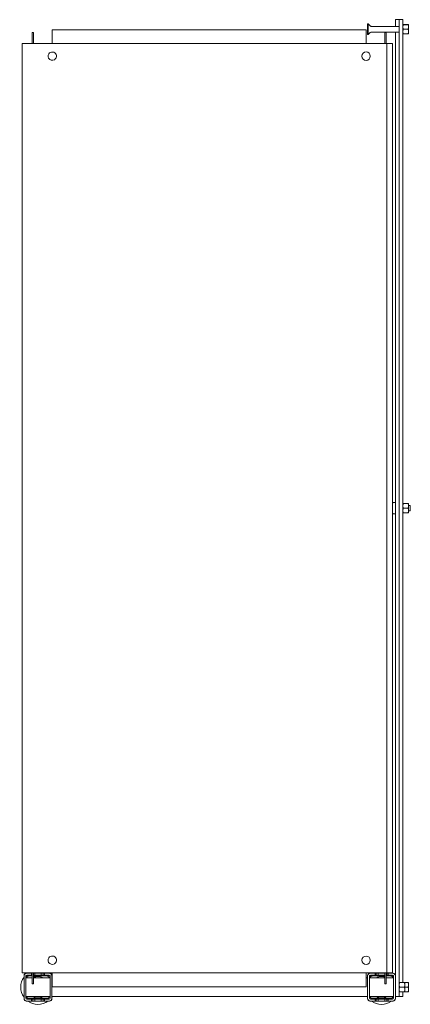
# Model space of a CAD drawing. Header units: millimetres. Extents: x -21 to 399, y -712 to 348.
import ezdxf

# ---------------------------------------------------------------- set-up
doc = ezdxf.new("R2010")
doc.units = ezdxf.units.MM

msp = doc.modelspace()

# ---------------------------------------------------------------- linework, layer by layer
at = {"color": 0, "linetype": 'Continuous', "lineweight": 0}
for p, q in [((353.2, 343), (353.2, 338.9)), ((353.9, 343), (353.2, 343)), ((353.9, 343), (353.9, 338.9)), ((356.1, 340.8), (353.9, 343)), ((387.2, 340.3), (357.1, 340.3)), ((383.2, 347.6), (383.2, 340.3)), ((387.2, 347.6), (383.2, 347.6)), ((387.2, 347.6), (387.2, 347)), ((391.2, 347.6), (387.2, 347.6)), ((387.2, 347), (387.2, 346.9)), ((387.2, 346.9), (387.2, 328.4)), ((391.2, 347), (391.2, 347.6)), ((391.2, 347), (391.2, 346.9)), ((391.2, 328.4), (391.2, 346.9)), ((391.2, 342.4), (391.7, 342.4)), ((391.2, 342.3), (391.2, 342.3)), ((391.7, 342.4), (396.9, 342.4)), ((391.7, 342.2), (396.9, 342.2)), ((397.3, 342.3), (397.3, 342.3)), ((397.3, 342.3), (397.3, 339.7)), ((397.3, 342.3), (397.3, 342.3)), ((397.3, 339.7), (397.3, 334.7)), ((-8, 333.6), (-6.5, 333.6)), ((-8, 333.6), (-8, 331.8)), ((-8, 321.8), (-8, 331.8)), ((-6.5, 333.6), (-6.5, 331.8)), ((-6.5, 321.8), (-6.5, 331.8)), ((13.6, 336.8), (351.6, 336.8)), ((13.6, 336.8), (13.6, 321.8)), ((351.6, 321.8), (351.6, 336.8)), ((353.2, 338.9), (353.2, 331.7)), ((353.9, 331.7), (353.2, 331.7)), ((353.9, 338.9), (353.9, 331.7)), ((356.1, 333.9), (353.9, 331.7)), ((387.2, 334.3), (357.1, 334.3)), ((373.2, 333.6), (371.7, 333.6)), ((371.7, 331.8), (371.7, 333.6)), ((371.7, 331.8), (371.7, 321.8)), ((373.2, 331.8), (373.2, 333.6)), ((373.2, 331.8), (373.2, 321.8)), ((383.2, 334.3), (383.2, -681.7)), ((391.2, 332.3), (391.7, 332.3)), ((391.2, 332.3), (391.2, 332.3)), ((391.7, 337.2), (396.9, 337.2)), ((391.7, 332.3), (396.9, 332.3)), ((397.3, 332.3), (397.3, 334.7)), ((397.3, 332.3), (397.3, 332.3)), ((-18.9, 321.8), (-18.9, -678.2)), ((-15.6, 321.8), (-18.9, 321.8)), ((-15.6, 321.8), (372.1, 321.8)), ((372.1, 321.8), (374.1, 321.8)), ((374.1, 321.8), (374.1, -678.2)), ((380.1, 321.8), (374.1, 321.8)), ((380.1, 321.8), (380.1, -678.2)), ((387.2, 328.4), (387.2, -178.2)), ((391.2, 328.4), (391.2, -688.6)), ((383.2, -172.2), (380.9, -172.2)), ((387.2, -178.2), (387.2, -684.8)), ((391.2, -173.2), (391.2, -173.2)), ((391.7, -173.1), (396.9, -173.1)), ((391.7, -173.3), (396.9, -173.3)), ((391.7, -178.3), (396.9, -178.3)), ((397.3, -173.2), (397.3, -173.2)), ((397.3, -173.2), (397.3, -175.8)), ((397.3, -173.2), (397.3, -173.2)), ((399.2, -175.2), (397.3, -175.2)), ((397.3, -175.8), (397.3, -180.8)), ((399.2, -175.2), (399.2, -177.3)), ((399.2, -177.3), (399.2, -181.2)), ((383.2, -184.2), (380.9, -184.2)), ((391.2, -183.2), (391.2, -183.2)), ((391.7, -183.2), (396.9, -183.2)), ((397.3, -183.2), (397.3, -180.8)), ((399.2, -181.2), (397.3, -181.2)), ((397.3, -183.2), (397.3, -183.2)), ((-18.9, -678.2), (-15.6, -678.2)), ((-15.6, -678.2), (372.1, -678.2)), ((-8, -688.2), (-8, -678.2)), ((-6.5, -688.2), (-6.5, -678.2)), ((13.6, -678.2), (13.6, -693.2)), ((351.6, -693.2), (351.6, -678.2)), ((371.7, -678.2), (371.7, -678.7)), ((374.1, -678.2), (372.1, -678.2)), ((373.2, -678.2), (373.2, -688.2)), ((374.1, -678.2), (380.1, -678.2)), ((-16.8, -681.2), (-16.8, -681.7)), ((-16.8, -681.7), (-16.8, -705.7)), ((-14.8, -681.7), (-14.8, -705.7)), ((-14.8, -683.6), (-8, -683.6)), ((-14.8, -683.7), (-12.8, -683.7)), ((-14.8, -683.8), (-8, -683.8)), ((-13.8, -678.7), (-14.3, -678.7)), ((-8.8, -678.7), (-13.8, -678.7)), ((-8.8, -680.7), (-13.8, -680.7)), ((-8, -683.7), (-12.8, -683.7)), ((-12.8, -683.7), (-12.8, -683.8)), ((-8, -681.2), (-11.8, -681.2)), ((-8, -681.7), (-11.8, -681.7)), ((-8.8, -680.7), (-8.8, -678.7)), ((-8.8, -678.7), (-8, -678.7)), ((-8.8, -680.7), (-8, -680.7)), ((-8, -688.2), (-8, -690)), ((-6.5, -678.7), (-5.3, -678.7)), ((-6.5, -680.7), (-5.3, -680.7)), ((8.2, -681.2), (-6.5, -681.2)), ((8.2, -681.7), (-6.5, -681.7)), ((-6.5, -683.6), (11.2, -683.6)), ((-0.8, -683.7), (-6.5, -683.7)), ((-6.5, -683.8), (11.2, -683.8)), ((-6.5, -688.2), (-6.5, -690)), ((1.7, -678.7), (-5.3, -678.7)), ((-5.3, -678.7), (-5.3, -680.7)), ((1.7, -680.7), (-5.3, -680.7)), ((-0.8, -683.8), (-0.8, -683.7)), ((-0.8, -683.7), (1.2, -683.7)), ((1.2, -683.7), (1.2, -683.8)), ((1.7, -680.7), (1.7, -678.7)), ((1.7, -678.7), (3.8, -678.7)), ((1.7, -680.7), (3.8, -680.7)), ((3.8, -678.7), (5.2, -678.7)), ((3.8, -678.7), (3.8, -680.7)), ((3.8, -680.7), (5.2, -680.7)), ((10.2, -678.7), (5.2, -678.7)), ((5.2, -678.7), (5.2, -680.7)), ((10.2, -680.7), (5.2, -680.7)), ((10.7, -678.7), (10.2, -678.7)), ((11.2, -705.7), (11.2, -681.7)), ((13.2, -681.7), (13.2, -681.2)), ((13.2, -705.7), (13.2, -681.7)), ((13.2, -683.6), (13.6, -683.6)), ((13.2, -683.8), (13.6, -683.8)), ((351.6, -683.6), (353.2, -683.6)), ((351.6, -683.8), (353.2, -683.8)), ((353.2, -681.2), (353.2, -681.7)), ((353.2, -681.7), (353.2, -705.7)), ((355.2, -681.7), (355.2, -705.7)), ((355.2, -683.6), (371.7, -683.6)), ((355.2, -683.8), (371.7, -683.8)), ((356.2, -678.7), (355.7, -678.7)), ((361.2, -678.7), (356.2, -678.7)), ((361.2, -680.7), (356.2, -680.7)), ((371.7, -681.2), (358.2, -681.2)), ((371.7, -681.7), (358.2, -681.7)), ((361.2, -680.7), (361.2, -678.7)), ((362.6, -678.7), (361.2, -678.7)), ((361.2, -680.7), (362.6, -680.7)), ((364.7, -678.7), (362.6, -678.7)), ((362.6, -680.7), (362.6, -678.7)), ((362.6, -680.7), (364.7, -680.7)), ((371.7, -678.7), (364.7, -678.7)), ((364.7, -678.7), (364.7, -680.7)), ((371.7, -680.7), (364.7, -680.7)), ((365.2, -683.8), (365.2, -683.7)), ((365.2, -683.7), (367.2, -683.7)), ((371.7, -683.7), (367.2, -683.7)), ((367.2, -683.7), (367.2, -683.8)), ((371.7, -680.7), (371.7, -678.7)), ((371.7, -680.7), (371.7, -688.2)), ((371.7, -690), (371.7, -688.2)), ((373.8, -678.7), (373.2, -678.7)), ((373.2, -680.7), (373.8, -680.7)), ((378.2, -681.2), (373.2, -681.2)), ((378.2, -681.7), (373.2, -681.7)), ((373.2, -683.6), (381.2, -683.6)), ((379.2, -683.7), (373.2, -683.7)), ((373.2, -683.8), (381.2, -683.8)), ((373.2, -690), (373.2, -688.2)), ((375.2, -678.7), (373.8, -678.7)), ((373.8, -680.7), (373.8, -678.7)), ((373.8, -680.7), (375.2, -680.7)), ((380.2, -678.7), (375.2, -678.7)), ((375.2, -678.7), (375.2, -680.7)), ((380.2, -680.7), (375.2, -680.7)), ((379.2, -683.8), (379.2, -683.7)), ((379.2, -683.7), (381.2, -683.7)), ((380.7, -678.7), (380.2, -678.7)), ((381.2, -705.7), (381.2, -681.7)), ((383.2, -705.7), (383.2, -681.7)), ((387.2, -703.2), (387.2, -684.8)), ((387.2, -688.7), (387.2, -688.7)), ((387.7, -688.6), (392.9, -688.6)), ((387.7, -688.8), (392.9, -688.8)), ((392.9, -688.6), (396.9, -688.6)), ((393.3, -688.7), (393.3, -688.7)), ((393.3, -688.7), (393.3, -691.3)), ((393.3, -688.7), (393.3, -688.7)), ((393.3, -688.8), (396.9, -688.8)), ((397.3, -688.7), (397.3, -688.7)), ((397.3, -688.7), (397.3, -691.3)), ((397.3, -688.7), (397.3, -688.7)), ((-8, -690), (-6.5, -690)), ((351.6, -693.2), (13.6, -693.2)), ((373.2, -690), (371.7, -690)), ((387.2, -698.7), (387.2, -698.7)), ((387.7, -693.8), (392.9, -693.8)), ((387.7, -698.7), (392.9, -698.7)), ((391.2, -703.9), (391.2, -698.7)), ((392.9, -698.7), (396.9, -698.7)), ((393.3, -691.3), (393.3, -696.3)), ((393.3, -693.8), (396.9, -693.8)), ((393.3, -698.7), (393.3, -696.3)), ((393.3, -698.7), (393.3, -698.7)), ((397.3, -691.3), (397.3, -696.3)), ((397.3, -698.7), (397.3, -696.3)), ((397.3, -698.7), (397.3, -698.7)), ((-16.8, -705.7), (-16.8, -706.2)), ((-14.8, -703.8), (11.2, -703.8)), ((-14.3, -708.7), (-13.8, -708.7)), ((-13.8, -706.7), (-8.8, -706.7)), ((-13.8, -708.7), (-8.8, -708.7)), ((-11.8, -705.7), (8.2, -705.7)), ((-11.8, -706.2), (8.2, -706.2)), ((-8.8, -708.7), (-8.8, -706.7)), ((-7.4, -706.7), (-8.8, -706.7)), ((-8.8, -708.7), (-7.4, -708.7)), ((-5.3, -706.7), (-7.4, -706.7)), ((-7.4, -706.7), (-7.4, -708.7)), ((-7.4, -708.7), (-5.3, -708.7)), ((-5.3, -706.7), (1.7, -706.7)), ((-5.3, -706.7), (-5.3, -708.7)), ((-5.3, -708.7), (1.7, -708.7)), ((1.7, -708.7), (1.7, -706.7)), ((3.8, -706.7), (1.7, -706.7)), ((1.7, -708.7), (3.8, -708.7)), ((5.2, -706.7), (3.8, -706.7)), ((3.8, -706.7), (3.8, -708.7)), ((3.8, -708.7), (5.2, -708.7)), ((5.2, -706.7), (10.2, -706.7)), ((5.2, -706.7), (5.2, -708.7)), ((5.2, -708.7), (10.2, -708.7)), ((10.2, -708.7), (10.7, -708.7)), ((13.2, -703.8), (353.2, -703.8)), ((13.2, -706.2), (13.2, -705.7)), ((353.2, -705.7), (353.2, -706.2)), ((355.2, -703.8), (381.2, -703.8)), ((355.7, -708.7), (356.2, -708.7)), ((356.2, -706.7), (361.2, -706.7)), ((356.2, -708.7), (361.2, -708.7)), ((358.2, -705.7), (378.2, -705.7)), ((358.2, -706.2), (378.2, -706.2)), ((361.2, -708.7), (361.2, -706.7)), ((362.6, -706.7), (361.2, -706.7)), ((362.6, -708.7), (361.2, -708.7)), ((364.7, -706.7), (362.6, -706.7)), ((362.6, -708.7), (362.6, -706.7)), ((364.7, -708.7), (362.6, -708.7)), ((364.7, -706.7), (371.7, -706.7)), ((364.7, -706.7), (364.7, -708.7)), ((364.7, -708.7), (371.7, -708.7)), ((371.7, -708.7), (371.7, -706.7)), ((373.8, -706.7), (371.7, -706.7)), ((373.8, -708.7), (371.7, -708.7)), ((375.2, -706.7), (373.8, -706.7)), ((373.8, -708.7), (373.8, -706.7)), ((375.2, -708.7), (373.8, -708.7)), ((375.2, -706.7), (380.2, -706.7)), ((375.2, -706.7), (375.2, -708.7)), ((375.2, -708.7), (380.2, -708.7)), ((380.2, -708.7), (380.7, -708.7)), ((387.2, -703.9), (383.2, -703.9)), ((383.2, -706.2), (383.2, -705.7)), ((387.2, -703.2), (387.2, -703.3)), ((387.2, -703.9), (387.2, -703.3)), ((391.2, -703.9), (387.2, -703.9))]:
    msp.add_line(p, q, dxfattribs=at)
at = {"color": 0, "linetype": 'Continuous', "lineweight": 0, "extrusion": (0, 0, -1)}
for centre, radius, start, end in [((-357.1, 341.8), 1.5, 270, 315), ((-357.1, 332.8), 1.5, 45, 90), ((-388.6, -178.2), 10, 31.7486, 35.2515), ((-380.9, -172.7), 0.54, 35.2515, 90), ((-388.6, -178.2), 10, 324.7485, 328.2514), ((-380.9, -183.6), 0.54, 270, 324.7485), ((1.8, -693.7), 18.5, 54.1752, 56.9125), ((1.8, -693.7), 18.5, 123.0875, 125.8248), ((-368.2, -693.7), 18.5, 54.1752, 56.9125), ((-368.2, -693.7), 18.5, 123.0875, 125.8248), ((1.8, -693.7), 18.5, 324.1752, 35.8248), ((1.8, -693.7), 18.5, 144.1752, 146.329), ((-368.2, -693.7), 18.5, 33.0893, 35.8248), ((1.8, -693.7), 18.5, 270, 305.8248), ((1.8, -693.7), 18.5, 234.1752, 270), ((1.8, -693.7), 18.5, 213.0893, 215.8248), ((-368.2, -693.7), 18.5, 324.1752, 326.9107), ((-368.2, -693.7), 18.5, 270, 305.8248), ((-368.2, -693.7), 18.5, 234.1752, 270), ((-368.2, -693.7), 18.5, 213.5496, 215.8248)]:
    msp.add_arc(centre, radius, start, end, dxfattribs=at)
at = {"color": 0, "linetype": 'Continuous', "lineweight": 0}
for centre, radius, start, end in [((13.6, 308.3), 4.5, 143.5876, 323.5876), ((13.6, 308.3), 4.5, 323.5876, 143.5876), ((351.6, 308.3), 4.5, 0, 180), ((351.6, 308.3), 4.5, 180, 0), ((13.6, -664.7), 4.5, 143.5876, 323.5876), ((13.6, -664.7), 4.5, 323.5876, 143.5876), ((351.6, -664.7), 4.5, 0, 180), ((351.6, -664.7), 4.5, 180, 0), ((-13.8, -681.7), 3, 90, 180), ((-14.3, -681.2), 2.5, 90, 180), ((-13.8, -681.7), 1, 90, 180), ((-11.8, -683.7), 2.5, 90, 177.7076), ((-11.8, -683.7), 1.99, 90, 177.1251), ((-1.8, -693.7), 11.5, 90, 114.1628), ((-1.8, -693.7), 11.5, 61.4333, 90), ((8.2, -683.7), 2.5, 2.2924, 90), ((8.2, -683.7), 1.99, 2.8749, 90), ((10.2, -681.7), 3, 0, 90), ((10.2, -681.7), 1, 0, 90), ((10.7, -681.2), 2.5, 0, 90), ((356.2, -681.7), 3, 90, 180), ((355.7, -681.2), 2.5, 90, 180), ((356.2, -681.7), 1, 90, 180), ((358.2, -683.7), 2.5, 90, 177.7076), ((358.2, -683.7), 1.99, 90, 177.1251), ((368.2, -693.7), 11.5, 90, 118.5667), ((368.2, -693.7), 11.5, 72.2811, 90), ((368.2, -693.7), 11.5, 61.4333, 64.2285), ((378.2, -683.7), 2.5, 2.2924, 90), ((378.2, -683.7), 1.99, 2.8749, 90), ((380.2, -681.7), 3, 0, 90), ((380.2, -681.7), 1, 0, 90), ((380.7, -681.2), 2.5, 0, 90), ((-13.8, -705.7), 3, 180, 270), ((-14.3, -706.2), 2.5, 180, 270), ((-13.8, -705.7), 1, 180, 270), ((-11.8, -703.7), 2.5, 182.2924, 270), ((-11.8, -703.7), 1.99, 182.8749, 270), ((-1.8, -693.7), 11.5, 241.4333, 270), ((-1.8, -693.7), 11.5, 270, 298.5667), ((8.2, -703.7), 2.5, 270, 357.7076), ((8.2, -703.7), 1.99, 270, 357.1251), ((10.2, -705.7), 1, 270, 0), ((10.2, -705.7), 3, 270, 0), ((10.7, -706.2), 2.5, 270, 0), ((356.2, -705.7), 3, 180, 270), ((355.7, -706.2), 2.5, 180, 270), ((356.2, -705.7), 1, 180, 270), ((358.2, -703.7), 2.5, 182.2924, 270), ((358.2, -703.7), 1.99, 182.8749, 270), ((368.2, -693.7), 11.5, 241.4333, 270), ((368.2, -693.7), 11.5, 270, 298.5667), ((378.2, -703.7), 2.5, 270, 357.7076), ((378.2, -703.7), 1.99, 270, 357.1251), ((380.2, -705.7), 1, 270, 0), ((380.2, -705.7), 3, 270, 0), ((380.7, -706.2), 2.5, 270, 0)]:
    msp.add_arc(centre, radius, start, end, dxfattribs=at)
for points, weights in [([(391.2, 342.3), (391.2, 342.4), (391.7, 342.4)], [2.22975607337, 2.22975607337, 2.06966679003]), ([(391.7, 342.2), (391.2, 342.3), (391.2, 342.3)], [2.06966679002, 2.22975607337, 2.22975607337]), ([(391.2, 339.7), (391.2, 340.9), (391.7, 342.2)], [2.22975607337, 2.22975607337, 2.06966679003]), ([(391.7, 337.2), (391.2, 338.5), (391.2, 339.7)], [2.06966679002, 2.22975607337, 2.22975607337]), ([(397.3, 342.3), (397.3, 342.4), (396.9, 342.4)], [2.22975607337, 2.22975607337, 2.06966679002]), ([(396.9, 342.2), (397.3, 342.3), (397.3, 342.3)], [2.06966679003, 2.22975607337, 2.22975607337]), ([(397.3, 339.7), (397.3, 340.9), (396.9, 342.2)], [2.22975607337, 2.22975607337, 2.06966679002]), ([(396.9, 337.2), (397.3, 338.5), (397.3, 339.7)], [2.06966679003, 2.22975607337, 2.22975607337]), ([(391.7, 337.2), (391.2, 335.9), (391.2, 334.7)], [2.06966679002, 2.22975607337, 2.22975607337]), ([(391.2, 334.7), (391.2, 333.6), (391.7, 332.3)], [2.22975607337, 2.22975607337, 2.06966679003]), ([(391.2, 332.3), (391.2, 332.3), (391.7, 332.3)], [2.22932508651, 2.22144966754, 2.06966679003]), ([(396.9, 337.2), (397.3, 335.9), (397.3, 334.7)], [2.06966679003, 2.22975607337, 2.22975607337]), ([(397.3, 334.7), (397.3, 333.6), (396.9, 332.3)], [2.22975607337, 2.22975607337, 2.06966679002]), ([(397.3, 332.3), (397.3, 332.3), (396.9, 332.3)], [2.22932508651, 2.22144966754, 2.06966679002]), ([(391.2, -173.2), (391.2, -173.1), (391.7, -173.1)], [2.22975607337, 2.22975607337, 2.06966679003]), ([(391.7, -173.3), (391.2, -173.2), (391.2, -173.2)], [2.06966679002, 2.22975607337, 2.22975607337]), ([(391.2, -175.8), (391.2, -174.6), (391.7, -173.3)], [2.22975607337, 2.22975607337, 2.06966679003]), ([(391.7, -178.3), (391.2, -177), (391.2, -175.8)], [2.06966679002, 2.22975607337, 2.22975607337]), ([(391.7, -178.3), (391.2, -179.6), (391.2, -180.8)], [2.06966679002, 2.22975607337, 2.22975607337]), ([(397.3, -173.2), (397.3, -173.1), (396.9, -173.1)], [2.22975607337, 2.22975607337, 2.06966679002]), ([(396.9, -173.3), (397.3, -173.2), (397.3, -173.2)], [2.06966679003, 2.22975607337, 2.22975607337]), ([(397.3, -175.8), (397.3, -174.6), (396.9, -173.3)], [2.22975607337, 2.22975607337, 2.06966679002]), ([(396.9, -178.3), (397.3, -177), (397.3, -175.8)], [2.06966679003, 2.22975607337, 2.22975607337]), ([(396.9, -178.3), (397.3, -179.6), (397.3, -180.8)], [2.06966679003, 2.22975607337, 2.22975607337]), ([(391.2, -180.8), (391.2, -181.9), (391.7, -183.2)], [2.22975607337, 2.22975607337, 2.06966679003]), ([(391.2, -183.2), (391.2, -183.2), (391.7, -183.2)], [2.22932508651, 2.22144966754, 2.06966679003]), ([(397.3, -180.8), (397.3, -181.9), (396.9, -183.2)], [2.22975607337, 2.22975607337, 2.06966679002]), ([(397.3, -183.2), (397.3, -183.2), (396.9, -183.2)], [2.22932508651, 2.22144966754, 2.06966679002]), ([(387.2, -688.7), (387.2, -688.6), (387.7, -688.6)], [2.22975607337, 2.22975607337, 2.06966679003]), ([(387.7, -688.8), (387.2, -688.7), (387.2, -688.7)], [2.06966679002, 2.22975607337, 2.22975607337]), ([(387.2, -691.3), (387.2, -690.1), (387.7, -688.8)], [2.22975607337, 2.22975607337, 2.06966679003]), ([(393.3, -688.7), (393.3, -688.6), (392.9, -688.6)], [2.22975607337, 2.22975607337, 2.06966679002]), ([(392.9, -688.8), (393.3, -688.7), (393.3, -688.7)], [2.06966679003, 2.22975607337, 2.22975607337]), ([(393.3, -691.3), (393.3, -690.1), (392.9, -688.8)], [2.22975607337, 2.22975607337, 2.06966679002]), ([(397.3, -688.7), (397.3, -688.6), (396.9, -688.6)], [2.22975607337, 2.22975607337, 2.06966679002]), ([(396.9, -688.8), (397.3, -688.7), (397.3, -688.7)], [2.06966679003, 2.22975607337, 2.22975607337]), ([(397.3, -691.3), (397.3, -690.1), (396.9, -688.8)], [2.22975607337, 2.22975607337, 2.06966679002]), ([(387.7, -693.8), (387.2, -692.5), (387.2, -691.3)], [2.06966679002, 2.22975607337, 2.22975607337]), ([(387.7, -693.8), (387.2, -695.1), (387.2, -696.3)], [2.06966679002, 2.22975607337, 2.22975607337]), ([(387.2, -696.3), (387.2, -697.4), (387.7, -698.7)], [2.22975607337, 2.22975607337, 2.06966679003]), ([(387.2, -698.7), (387.2, -698.7), (387.7, -698.7)], [2.22932508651, 2.22144966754, 2.06966679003]), ([(392.9, -693.8), (393.3, -692.5), (393.3, -691.3)], [2.06966679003, 2.22975607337, 2.22975607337]), ([(392.9, -693.8), (393.3, -695.1), (393.3, -696.3)], [2.06966679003, 2.22975607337, 2.22975607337]), ([(393.3, -696.3), (393.3, -697.4), (392.9, -698.7)], [2.22975607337, 2.22975607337, 2.06966679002]), ([(393.3, -698.7), (393.3, -698.7), (392.9, -698.7)], [2.22932508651, 2.22144966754, 2.06966679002]), ([(396.9, -693.8), (397.3, -692.5), (397.3, -691.3)], [2.06966679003, 2.22975607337, 2.22975607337]), ([(396.9, -693.8), (397.3, -695.1), (397.3, -696.3)], [2.06966679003, 2.22975607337, 2.22975607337]), ([(397.3, -696.3), (397.3, -697.4), (396.9, -698.7)], [2.22975607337, 2.22975607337, 2.06966679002]), ([(397.3, -698.7), (397.3, -698.7), (396.9, -698.7)], [2.22932508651, 2.22144966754, 2.06966679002])]:
    msp.add_rational_spline(points, weights, degree=2, dxfattribs=at)

doc.saveas('drawing.dxf')
